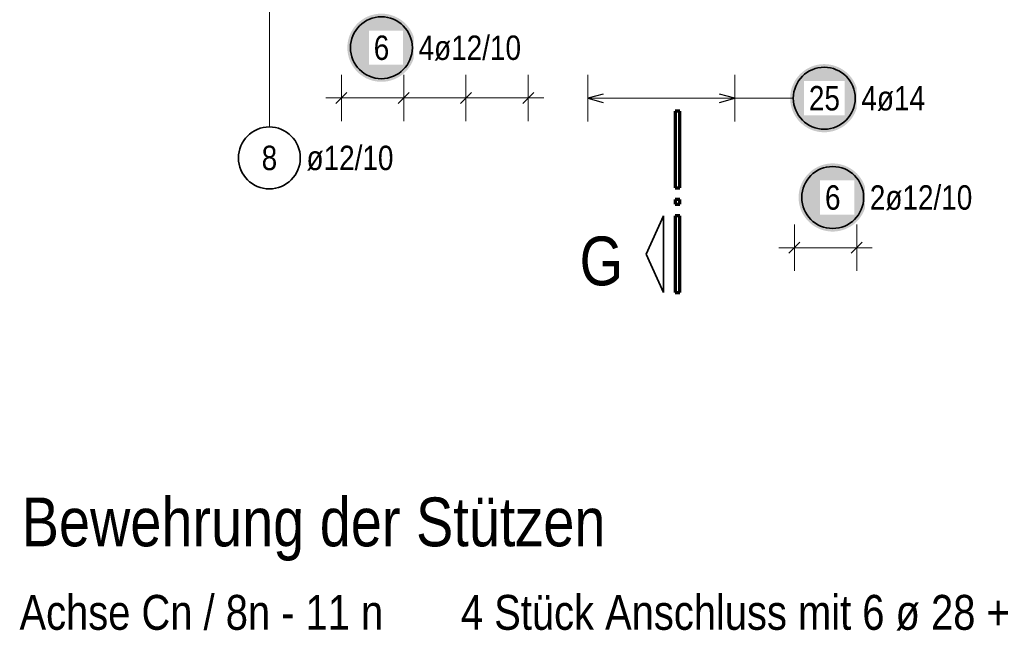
# Model space of a CAD drawing. Header units: millimetres. Extents: x -4 to 113, y -17 to 52.
# Tile 50 of 91: x 66.22 to 72.59, y 1.74 to 5.73. Entities that reach past the tile are written whole.
import ezdxf

# ---------------------------------------------------------------- set-up
doc = ezdxf.new("R2010")
doc.units = ezdxf.units.MM
doc.layers.add('Schraffuren', color=7, linetype='Continuous', lineweight=20)
doc.styles.add('Arial Narrow', font='ARIALN.TTF')

msp = doc.modelspace()

# ---------------------------------------------------------------- hatches: boundary and pattern name
at = {"layer": 'Schraffuren', "lineweight": 25, "true_color": 0xffffff}
for points in [[(68.78135, 5.553741), (68.781216, 5.561419), (68.780814, 5.569087), (68.780145, 5.576737), (68.779209, 5.584359), (68.778008, 5.591943), (68.776542, 5.599481), (68.774815, 5.606964), (68.772827, 5.614381), (68.770582, 5.621725), (68.768082, 5.628985), (68.76533, 5.636154), (68.76233, 5.643223), (68.759085, 5.650182), (68.755598, 5.657025), (68.751875, 5.663741), (68.74792, 5.670323), (68.743738, 5.676763), (68.739334, 5.683054), (68.734712, 5.689186), (68.72988, 5.695154), (68.724842, 5.70095), (68.719605, 5.706566), (68.714175, 5.711996), (68.708559, 5.717233), (68.702763, 5.722271), (68.696795, 5.727103), (68.690663, 5.731725), (68.684372, 5.736129), (68.677932, 5.740311), (68.67135, 5.744266), (68.664634, 5.747989), (68.657792, 5.751475), (68.650832, 5.754721), (68.643763, 5.757721), (68.636594, 5.760473), (68.629334, 5.762973), (68.62199, 5.765218), (68.614573, 5.767206), (68.60709, 5.768933), (68.599553, 5.770399), (68.591968, 5.7716), (68.584346, 5.772536), (68.576696, 5.773205), (68.569028, 5.773607), (68.56135, 5.773741), (68.553672, 5.773607), (68.546003, 5.773205), (68.538354, 5.772536), (68.530732, 5.7716), (68.523147, 5.770399), (68.515609, 5.768933), (68.508127, 5.767206), (68.50071, 5.765218), (68.493366, 5.762973), (68.486105, 5.760473), (68.478936, 5.757721), (68.471868, 5.754721), (68.464908, 5.751475), (68.458066, 5.747989), (68.45135, 5.744266), (68.444768, 5.740311), (68.438327, 5.736129), (68.432037, 5.731725), (68.425904, 5.727103), (68.419937, 5.722271), (68.414141, 5.717233), (68.408525, 5.711996), (68.403095, 5.706566), (68.397858, 5.70095), (68.39282, 5.695154), (68.387988, 5.689186), (68.383366, 5.683054), (68.378962, 5.676763), (68.374779, 5.670323), (68.370824, 5.663741), (68.367101, 5.657025), (68.363615, 5.650182), (68.36037, 5.643223), (68.357369, 5.636154), (68.354618, 5.628985), (68.352117, 5.621725), (68.349872, 5.614381), (68.347885, 5.606964), (68.346157, 5.599481), (68.344692, 5.591943), (68.343491, 5.584359), (68.342555, 5.576737), (68.341886, 5.569087), (68.341484, 5.561419), (68.34135, 5.553741), (68.341484, 5.546063), (68.341886, 5.538394), (68.342555, 5.530745), (68.343491, 5.523123), (68.344692, 5.515538), (68.346157, 5.508), (68.347885, 5.500518), (68.349872, 5.493101), (68.352117, 5.485757), (68.354618, 5.478496), (68.357369, 5.471327), (68.36037, 5.464259), (68.363615, 5.457299), (68.367101, 5.450457), (68.370824, 5.443741), (68.374779, 5.437159), (68.378962, 5.430718), (68.383366, 5.424428), (68.387988, 5.418295), (68.39282, 5.412328), (68.397858, 5.406532), (68.403095, 5.400916), (68.408525, 5.395486), (68.414141, 5.390249), (68.419937, 5.385211), (68.425904, 5.380378), (68.432037, 5.375757), (68.438327, 5.371353), (68.444768, 5.36717), (68.45135, 5.363215), (68.458066, 5.359492), (68.464908, 5.356006), (68.471868, 5.352761), (68.478936, 5.34976), (68.486105, 5.347008), (68.493366, 5.344508), (68.50071, 5.342263), (68.508127, 5.340276), (68.515609, 5.338548), (68.523147, 5.337083), (68.530732, 5.335882), (68.538354, 5.334946), (68.546003, 5.334277), (68.553672, 5.333875), (68.56135, 5.333741), (68.569028, 5.333875), (68.576696, 5.334277), (68.584346, 5.334946), (68.591968, 5.335882), (68.599553, 5.337083), (68.60709, 5.338548), (68.614573, 5.340276), (68.62199, 5.342263), (68.629334, 5.344508), (68.636594, 5.347008), (68.643763, 5.34976), (68.650832, 5.352761), (68.657792, 5.356006), (68.664634, 5.359492), (68.67135, 5.363215), (68.677932, 5.36717), (68.684372, 5.371353), (68.690663, 5.375757), (68.696795, 5.380378), (68.702763, 5.385211), (68.708559, 5.390249), (68.714175, 5.395486), (68.719605, 5.400916), (68.724842, 5.406532), (68.72988, 5.412328), (68.734712, 5.418295), (68.739334, 5.424428), (68.743738, 5.430718), (68.74792, 5.437159), (68.751875, 5.443741), (68.755598, 5.450457), (68.759085, 5.457299), (68.76233, 5.464259), (68.76533, 5.471327), (68.768082, 5.478496), (68.770582, 5.485757), (68.772827, 5.493101), (68.774815, 5.500518), (68.776542, 5.508), (68.778008, 5.515538), (68.779209, 5.523123), (68.780145, 5.530745), (68.780814, 5.538394)], [(71.642059, 5.227705), (71.641925, 5.235383), (71.641523, 5.243051), (71.640853, 5.250701), (71.639918, 5.258323), (71.638716, 5.265907), (71.637251, 5.273445), (71.635524, 5.280928), (71.633536, 5.288345), (71.631291, 5.295689), (71.628791, 5.302949), (71.626039, 5.310118), (71.623039, 5.317187), (71.619793, 5.324147), (71.616307, 5.330989), (71.612584, 5.337705), (71.608629, 5.344287), (71.604447, 5.350727), (71.600042, 5.357018), (71.595421, 5.36315), (71.590588, 5.369118), (71.58555, 5.374914), (71.580313, 5.38053), (71.574883, 5.38596), (71.569267, 5.391197), (71.563472, 5.396235), (71.557504, 5.401067), (71.551371, 5.405689), (71.545081, 5.410093), (71.538641, 5.414275), (71.532059, 5.41823), (71.525342, 5.421953), (71.5185, 5.42544), (71.511541, 5.428685), (71.504472, 5.431685), (71.497303, 5.434437), (71.490042, 5.436937), (71.482699, 5.439182), (71.475281, 5.44117), (71.467799, 5.442897), (71.460261, 5.444363), (71.452677, 5.445564), (71.445055, 5.4465), (71.437405, 5.447169), (71.429736, 5.447571), (71.422059, 5.447705), (71.414381, 5.447571), (71.406712, 5.447169), (71.399062, 5.4465), (71.39144, 5.445564), (71.383856, 5.444363), (71.376318, 5.442897), (71.368836, 5.44117), (71.361418, 5.439182), (71.354075, 5.436937), (71.346814, 5.434437), (71.339645, 5.431685), (71.332576, 5.428685), (71.325617, 5.42544), (71.318775, 5.421953), (71.312059, 5.41823), (71.305476, 5.414275), (71.299036, 5.410093), (71.292746, 5.405689), (71.286613, 5.401067), (71.280645, 5.396235), (71.27485, 5.391197), (71.269234, 5.38596), (71.263804, 5.38053), (71.258567, 5.374914), (71.253529, 5.369118), (71.248696, 5.36315), (71.244075, 5.357018), (71.23967, 5.350727), (71.235488, 5.344287), (71.231533, 5.337705), (71.22781, 5.330989), (71.224324, 5.324147), (71.221079, 5.317187), (71.218078, 5.310118), (71.215326, 5.302949), (71.212826, 5.295689), (71.210581, 5.288345), (71.208593, 5.280928), (71.206866, 5.273445), (71.205401, 5.265907), (71.2042, 5.258323), (71.203264, 5.250701), (71.202594, 5.243051), (71.202193, 5.235383), (71.202059, 5.227705), (71.202193, 5.220027), (71.202594, 5.212358), (71.203264, 5.204709), (71.2042, 5.197087), (71.205401, 5.189502), (71.206866, 5.181964), (71.208593, 5.174482), (71.210581, 5.167065), (71.212826, 5.159721), (71.215326, 5.15246), (71.218078, 5.145291), (71.221079, 5.138223), (71.224324, 5.131263), (71.22781, 5.124421), (71.231533, 5.117705), (71.235488, 5.111123), (71.23967, 5.104682), (71.244075, 5.098392), (71.248696, 5.092259), (71.253529, 5.086292), (71.258567, 5.080496), (71.263804, 5.07488), (71.269234, 5.06945), (71.27485, 5.064213), (71.280645, 5.059175), (71.286613, 5.054342), (71.292746, 5.049721), (71.299036, 5.045317), (71.305476, 5.041134), (71.312059, 5.037179), (71.318775, 5.033456), (71.325617, 5.02997), (71.332576, 5.026725), (71.339645, 5.023724), (71.346814, 5.020972), (71.354075, 5.018472), (71.361418, 5.016227), (71.368836, 5.01424), (71.376318, 5.012512), (71.383856, 5.011047), (71.39144, 5.009846), (71.399062, 5.00891), (71.406712, 5.008241), (71.414381, 5.007839), (71.422059, 5.007705), (71.429736, 5.007839), (71.437405, 5.008241), (71.445055, 5.00891), (71.452677, 5.009846), (71.460261, 5.011047), (71.467799, 5.012512), (71.475281, 5.01424), (71.482699, 5.016227), (71.490042, 5.018472), (71.497303, 5.020972), (71.504472, 5.023724), (71.511541, 5.026725), (71.5185, 5.02997), (71.525342, 5.033456), (71.532059, 5.037179), (71.538641, 5.041134), (71.545081, 5.045317), (71.551371, 5.049721), (71.557504, 5.054342), (71.563472, 5.059175), (71.569267, 5.064213), (71.574883, 5.06945), (71.580313, 5.07488), (71.58555, 5.080496), (71.590588, 5.086292), (71.595421, 5.092259), (71.600042, 5.098392), (71.604447, 5.104682), (71.608629, 5.111123), (71.612584, 5.117705), (71.616307, 5.124421), (71.619793, 5.131263), (71.623039, 5.138223), (71.626039, 5.145291), (71.628791, 5.15246), (71.631291, 5.159721), (71.633536, 5.167065), (71.635524, 5.174482), (71.637251, 5.181964), (71.638716, 5.189502), (71.639918, 5.197087), (71.640853, 5.204709), (71.641523, 5.212358)], [(71.696562, 4.586568), (71.696428, 4.594246), (71.696026, 4.601914), (71.695357, 4.609564), (71.694421, 4.617186), (71.69322, 4.62477), (71.691754, 4.632308), (71.690027, 4.63979), (71.688039, 4.647208), (71.685794, 4.654551), (71.683294, 4.661812), (71.680542, 4.668981), (71.677542, 4.67605), (71.674297, 4.683009), (71.67081, 4.689851), (71.667087, 4.696568), (71.663132, 4.70315), (71.65895, 4.70959), (71.654546, 4.71588), (71.649924, 4.722013), (71.645092, 4.727981), (71.640054, 4.733776), (71.634817, 4.739393), (71.629387, 4.744822), (71.623771, 4.75006), (71.617975, 4.755097), (71.612007, 4.75993), (71.605875, 4.764551), (71.599584, 4.768956), (71.593144, 4.773138), (71.586562, 4.777093), (71.579846, 4.780816), (71.573003, 4.784302), (71.566044, 4.787548), (71.558975, 4.790548), (71.551806, 4.7933), (71.544546, 4.7958), (71.537202, 4.798045), (71.529785, 4.800033), (71.522302, 4.80176), (71.514764, 4.803225), (71.50718, 4.804427), (71.499558, 4.805362), (71.491908, 4.806032), (71.48424, 4.806434), (71.476562, 4.806568), (71.468884, 4.806434), (71.461215, 4.806032), (71.453566, 4.805362), (71.445944, 4.804427), (71.438359, 4.803225), (71.430821, 4.80176), (71.423339, 4.800033), (71.415922, 4.798045), (71.408578, 4.7958), (71.401317, 4.7933), (71.394148, 4.790548), (71.38708, 4.787548), (71.38012, 4.784302), (71.373278, 4.780816), (71.366562, 4.777093), (71.35998, 4.773138), (71.353539, 4.768956), (71.347249, 4.764551), (71.341116, 4.75993), (71.335149, 4.755097), (71.329353, 4.75006), (71.323737, 4.744822), (71.318307, 4.739393), (71.31307, 4.733776), (71.308032, 4.727981), (71.303199, 4.722013), (71.298578, 4.71588), (71.294174, 4.70959), (71.289991, 4.70315), (71.286036, 4.696568), (71.282313, 4.689851), (71.278827, 4.683009), (71.275582, 4.67605), (71.272581, 4.668981), (71.269829, 4.661812), (71.267329, 4.654551), (71.265084, 4.647208), (71.263097, 4.63979), (71.261369, 4.632308), (71.259904, 4.62477), (71.258703, 4.617186), (71.257767, 4.609564), (71.257098, 4.601914), (71.256696, 4.594246), (71.256562, 4.586568), (71.256696, 4.57889), (71.257098, 4.571221), (71.257767, 4.563571), (71.258703, 4.55595), (71.259904, 4.548365), (71.261369, 4.540827), (71.263097, 4.533345), (71.265084, 4.525927), (71.267329, 4.518584), (71.269829, 4.511323), (71.272581, 4.504154), (71.275582, 4.497086), (71.278827, 4.490126), (71.282313, 4.483284), (71.286036, 4.476568), (71.289991, 4.469985), (71.294174, 4.463545), (71.298578, 4.457255), (71.303199, 4.451122), (71.308032, 4.445154), (71.31307, 4.439359), (71.318307, 4.433743), (71.323737, 4.428313), (71.329353, 4.423076), (71.335149, 4.418038), (71.341116, 4.413205), (71.347249, 4.408584), (71.353539, 4.404179), (71.35998, 4.399997), (71.366562, 4.396042), (71.373278, 4.392319), (71.38012, 4.388833), (71.38708, 4.385588), (71.394148, 4.382587), (71.401317, 4.379835), (71.408578, 4.377335), (71.415922, 4.37509), (71.423339, 4.373103), (71.430821, 4.371375), (71.438359, 4.36991), (71.445944, 4.368709), (71.453566, 4.367773), (71.461215, 4.367104), (71.468884, 4.366702), (71.476562, 4.366568), (71.48424, 4.366702), (71.491908, 4.367104), (71.499558, 4.367773), (71.50718, 4.368709), (71.514764, 4.36991), (71.522302, 4.371375), (71.529785, 4.373103), (71.537202, 4.37509), (71.544546, 4.377335), (71.551806, 4.379835), (71.558975, 4.382587), (71.566044, 4.385588), (71.573003, 4.388833), (71.579846, 4.392319), (71.586562, 4.396042), (71.593144, 4.399997), (71.599584, 4.404179), (71.605875, 4.408584), (71.612007, 4.413205), (71.617975, 4.418038), (71.623771, 4.423076), (71.629387, 4.428313), (71.634817, 4.433743), (71.640054, 4.439359), (71.645092, 4.445154), (71.649924, 4.451122), (71.654546, 4.457255), (71.65895, 4.463545), (71.663132, 4.469985), (71.667087, 4.476568), (71.67081, 4.483284), (71.674297, 4.490126), (71.677542, 4.497086), (71.680542, 4.504154), (71.683294, 4.511323), (71.685794, 4.518584), (71.688039, 4.525927), (71.690027, 4.533345), (71.691754, 4.540827), (71.69322, 4.548365), (71.694421, 4.55595), (71.695357, 4.563571), (71.696026, 4.571221)]]:
    msp.add_hatch(color=7, dxfattribs=at).paths.add_polyline_path(points)

# ---------------------------------------------------------------- linework, layer by layer
at = {"color": 1, "linetype": 'Continuous', "lineweight": 70}
for p, q in [((70.488859, 5.143737), (70.458855, 5.143737)), ((70.458855, 5.143737), (70.458855, 4.648741)), ((70.488859, 4.648741), (70.488859, 5.143737)), ((70.458855, 4.648741), (70.488859, 4.648741)), ((70.488859, 4.573741), (70.458855, 4.573741)), ((70.458855, 4.573741), (70.458855, 4.543734)), ((70.458855, 4.543734), (70.488859, 4.543734)), ((70.488859, 4.543734), (70.488859, 4.573741)), ((70.488859, 4.468735), (70.458855, 4.468735)), ((70.458855, 4.468735), (70.458855, 3.97374)), ((70.488859, 3.97374), (70.488859, 4.468735)), ((70.458855, 3.97374), (70.488859, 3.97374))]:
    msp.add_line(p, q, dxfattribs=at)
at = {"color": 2, "linetype": 'Continuous', "lineweight": 35}
for p, q in [((70.383854, 4.468735), (70.271355, 4.221232)), ((70.383854, 3.97374), (70.383854, 4.468735)), ((70.271355, 4.221232), (70.383854, 3.97374))]:
    msp.add_line(p, q, dxfattribs=at)
at = {"layer": 'Schraffuren', "color": 5, "linetype": 'Continuous', "lineweight": 18, "ltscale": 0.2}
for p, q in [((67.837411, 5.042186), (67.837411, 6.130338)), ((68.303081, 5.079576), (68.303081, 5.379576)), ((68.705268, 5.079576), (68.705268, 5.379576)), ((69.107455, 5.079576), (69.107455, 5.379576)), ((69.509641, 5.079576), (69.509641, 5.379576)), ((69.894641, 5.377705), (69.894641, 5.077705)), ((70.844641, 5.077705), (70.844641, 5.377705)), ((69.609641, 5.229576), (68.203081, 5.229576)), ((69.894641, 5.227705), (70.844641, 5.227705)), ((71.222059, 5.227705), (70.844641, 5.227705)), ((71.229641, 4.412403), (71.229641, 4.112403)), ((71.631828, 4.412403), (71.631828, 4.112403)), ((71.129641, 4.262403), (71.731828, 4.262403))]:
    msp.add_line(p, q, dxfattribs=at)
at = {"layer": 'Schraffuren', "color": 3, "linetype": 'Continuous', "lineweight": 25, "ltscale": 0.2}
for p, q in [((68.267726, 5.19422), (68.338436, 5.264931)), ((68.669913, 5.19422), (68.740623, 5.264931)), ((69.072099, 5.19422), (69.14281, 5.264931)), ((69.474286, 5.19422), (69.544997, 5.264931)), ((69.994641, 5.2545), (69.894641, 5.227705)), ((69.894641, 5.227705), (69.994641, 5.20091)), ((70.844641, 5.227705), (70.744641, 5.2545)), ((70.744641, 5.20091), (70.844641, 5.227705)), ((71.264997, 4.297758), (71.194286, 4.227047)), ((71.667184, 4.297758), (71.596473, 4.227047))]:
    msp.add_line(p, q, dxfattribs=at)
at = {"layer": 'Schraffuren', "color": 2, "linetype": 'Continuous', "lineweight": 35, "ltscale": 0.2}
for centre in [(68.56135, 5.553741), (71.422059, 5.227705), (67.837411, 4.842186), (71.476562, 4.586568)]:
    msp.add_circle(centre, 0.2, dxfattribs=at)

# ---------------------------------------------------------------- texts
at = {"color": 1, "lineweight": 70, "style": 'Arial Narrow'}
msp.add_text('Bewehrung der Stützen', height=0.315, dxfattribs=at).set_placement((66.237696, 2.334028))
at = {"color": 4, "lineweight": 50, "style": 'Arial Narrow'}
msp.add_text('Achse Cn / 8n - 11 n       4 Stück Anschluss mit 6 ø 28 + Dübelleisten siehe Plan Nr. A-B-EG-13', height=0.225, dxfattribs=at).set_placement((66.22342, 1.794868))
at = {"layer": 'Schraffuren', "color": 1, "lineweight": 70, "style": 'Arial Narrow'}
msp.add_text('G', height=0.315, dxfattribs=at).set_placement((69.841437, 4.019242))
at = {"layer": 'Schraffuren', "color": 2, "lineweight": 35, "char_height": 0.1575, "attachment_point": 1, "line_spacing_factor": 0.9, "style": 'Arial Narrow'}
for s, insert in [('8', (67.787799, 4.920936)), ('ø12/10', (68.077411, 4.920936))]:
    msp.add_mtext(s, dxfattribs=dict(at, insert=insert))

# ---------------------------------------------------------------- next in the draw order: texts
at = {"layer": 'Schraffuren', "color": 2, "lineweight": 35, "char_height": 0.1575, "attachment_point": 1, "line_spacing_factor": 0.9, "style": 'Arial Narrow', "bg_fill": 3, "box_fill_scale": 1.2, "bg_fill_color": 256, "bg_fill_true_color": 13158600, "bg_fill_transparency": 0}
for s, insert in [('6', (68.511737, 5.632491)), ('4ø12/10', (68.80135, 5.632491)), ('25', (71.322834, 5.306455)), ('4ø14', (71.662059, 5.306455)), ('6', (71.426949, 4.665318)), ('2ø12/10', (71.716562, 4.665318))]:
    msp.add_mtext(s, dxfattribs=dict(at, insert=insert))

doc.saveas('drawing.dxf')
